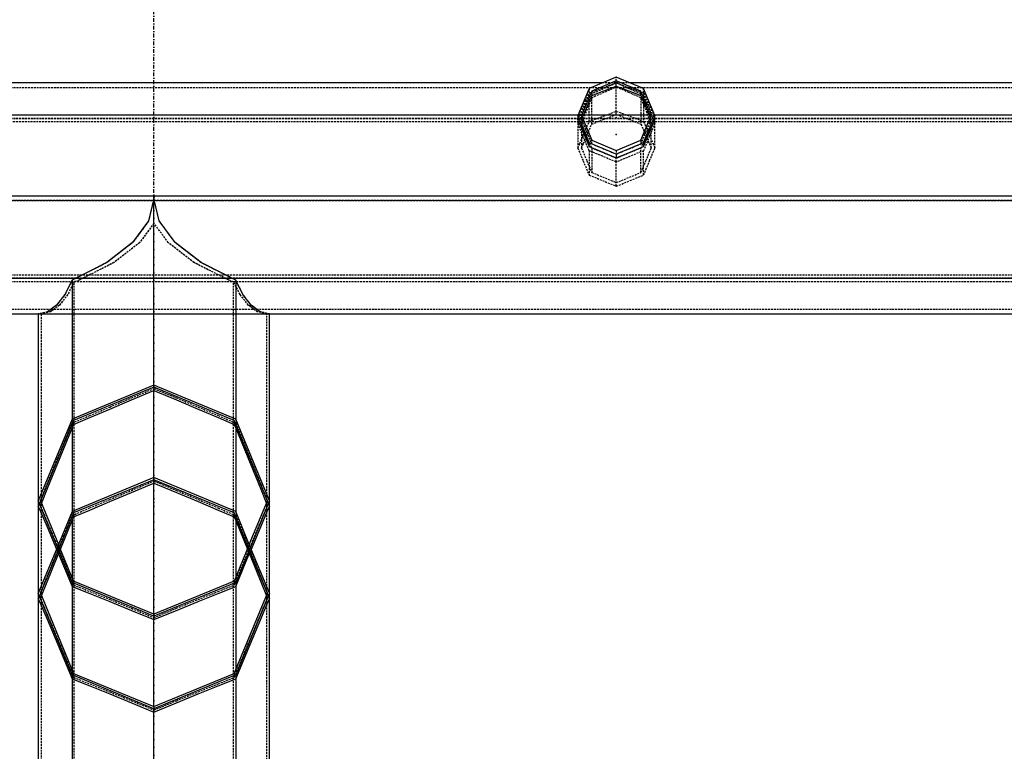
# Model space of a CAD drawing. Extents: x 551880 to 585869, y 94458 to 133000.
# Tile 33 of 42: x 568505 to 569783, y 128383 to 129333. Entities that reach past the tile are written whole.
import ezdxf

# ---------------------------------------------------------------- set-up
doc = ezdxf.new("R2010")
doc.units = 0
doc.header["$LTSCALE"] = 10
doc.header["$MEASUREMENT"] = 0
doc.linetypes.add('DASHDOT', pattern=[1, 0.5, -0.25, 0, -0.25])
doc.linetypes.add('HIDDEN', pattern=[0.375, 0.25, -0.125])
doc.layers.get('0').update_dxf_attribs({"linetype": 'CONTINUOUS'})
doc.layers.get('Defpoints').update_dxf_attribs({"linetype": 'CONTINUOUS'})
for name, color, linetype in [('A', 2, 'DASHDOT'), ('COTAS', 7, 'CONTINUOUS'), ('FORIR', 4, 'CONTINUOUS'), ('G', 3, 'CONTINUOUS'), ('S', 7, 'CONTINUOUS'), ('TR', 6, 'HIDDEN')]:
    doc.layers.add(name, color=color, linetype=linetype)
doc.styles.add('PADRAO MTL', font='txt.shx', dxfattribs={"width": 0.8, "oblique": 5})
doc.styles.get("Standard").update_dxf_attribs({"font": 'txt.shx', "width": 0.7, "oblique": 5})
doc.dimstyles.new('1-75', dxfattribs={"dimscale": 75, "dimtxt": 2.5, "dimasz": 2, "dimexe": 2, "dimexo": 2, "dimgap": 2, "dimtad": 1, "dimdec": 0, "dimdsep": 46, "dimtxsty": 'PADRAO MTL', "dimcen": 3, "dimclrd": 1, "dimclre": 1, "dimclrt": 7, "dimadec": 0, "dimazin": 0, "dimtfac": 1, "dimtdec": 0, "dimtmove": 0, "dimatfit": 3, "dimfxl": 1, "dimtfill": 1, "dimtolj": 1, "dimarcsym": 0})

# ---------------------------------------------------------------- blocks, each defined once
blk = doc.blocks.new('3D_INFOM')
blk.add_point((0, 0))
at = {"layer": 'FORIR', "flags": 1}
blk.add_attdef('MARK', (7.6, -4.3), '', height=5.26, dxfattribs=at)
blk = doc.blocks.new('3D_INFOTEXT')
blk.add_point((0, 0))
at = {"flags": 1}
for tag, p in [('MAR_PEZ', (7.2, 4.1)), ('POS_PEZ', (7.6, -4.3)), ('NOM_PRO', (7.6, -13.2)), ('LUN_PRO', (7.2, -21.9)), ('MAT_PRO', (7.6, -30.1)), ('HANDLE', (7, -38.5))]:
    blk.add_attdef(tag, p, '', height=5.26, dxfattribs=at)
blk = doc.blocks.new('*D71')
at = {"layer": 'COTAS', "color": 1, "lineweight": -2, "transparency": 16777216}
for p, q in [((571859.1, 128951), (571859.1, 128951)), ((571709.1, 128801), (571709.1, 126681.4)), ((568979.6, 126531.4), (571859.1, 126531.4))]:
    blk.add_line(p, q, dxfattribs=at)
at = {"layer": 'COTAS', "color": 1, "transparency": 16777216}
for points in [[(571684.1, 128801), (571734.1, 128801), (571709.1, 128951)], [(571684.1, 126681.4), (571734.1, 126681.4), (571709.1, 126531.4)]]:
    blk.add_solid(points, dxfattribs=at)
at = {"layer": 'Defpoints', "color": 0, "transparency": 16777216}
for p in [(571709.1, 128951), (568829.6, 126531.4), (571709.1, 126531.4)]:
    blk.add_point(p, dxfattribs=at)
at = {"layer": 'COTAS', "color": 7, "transparency": 16777216, "insert": (571465.3, 127741.2), "char_height": 187.5, "attachment_point": 5, "rotation": 90, "style": 'PADRAO MTL', "bg_fill": 3, "box_fill_scale": 1.25, "bg_fill_color": 256, "bg_fill_true_color": 13158600, "bg_fill_transparency": 0}
blk.add_mtext('\\A1;2420', dxfattribs=at)
blk = doc.blocks.new('*D73')
at = {"layer": 'COTAS', "color": 1, "lineweight": -2, "transparency": 16777216}
for p, q in [((571129.3, 128801.1), (571129.3, 125583.9)), ((568979.6, 125733.9), (570979.3, 125733.9))]:
    blk.add_line(p, q, dxfattribs=at)
at = {"layer": 'COTAS', "color": 1, "transparency": 16777216}
for points in [[(568979.6, 125758.9), (568979.6, 125708.9), (568829.6, 125733.9)], [(570979.3, 125758.9), (570979.3, 125708.9), (571129.3, 125733.9)]]:
    blk.add_solid(points, dxfattribs=at)
at = {"layer": 'Defpoints', "color": 0, "transparency": 16777216}
for p in [(571129.3, 128951.1), (568829.6, 125733.9), (571129.3, 125733.9)]:
    blk.add_point(p, dxfattribs=at)
at = {"layer": 'COTAS', "color": 7, "transparency": 16777216, "insert": (569979.4, 125977.7), "char_height": 187.5, "attachment_point": 5, "style": 'PADRAO MTL', "bg_fill": 3, "box_fill_scale": 1.25, "bg_fill_color": 256, "bg_fill_true_color": 13158600, "bg_fill_transparency": 0}
blk.add_mtext('\\A1;2300', dxfattribs=at)

msp = doc.modelspace()

# ---------------------------------------------------------------- linework, layer by layer
at = {"layer": 'A'}
msp.add_line((568679.6, 120957.3), (568679.6, 132395.4), dxfattribs=at)
at = {"layer": 'G'}
for p, q in [((569279.6, 129246.9), (569279.6, 129253.6)), ((569261.6, 129250.9), (568247.6, 129250.9)), ((569247.6, 129234.4), (569263.4, 129240.7)), ((569247.6, 129240.4), (569247.6, 129234.4)), ((569263.4, 129240.7), (569279.6, 129246.9)), ((569279.6, 129246.9), (569295.8, 129240.7)), ((569295.8, 129240.7), (569311.6, 129234.4)), ((570311.6, 129250.9), (569297.6, 129250.9)), ((569311.6, 129234.4), (569311.6, 129240.4)), ((569236.9, 129209.1), (569244.6, 129227.3)), ((569244.6, 129227.3), (569247.6, 129234.4)), ((569311.6, 129234.4), (569314.7, 129227.3)), ((569314.7, 129227.3), (569322.4, 129209.1)), ((569229.9, 129209.1), (568279.3, 129209.1)), ((569229.6, 129208.4), (569229.6, 129203.2)), ((569229.6, 129203.2), (569236.5, 129186.8)), ((569235.4, 129205.8), (569236.9, 129209.1)), ((569322.4, 129209.1), (569236.9, 129209.1)), ((569322.4, 129209.1), (569323.8, 129205.8)), ((569322.7, 129186.8), (569329.6, 129203.2)), ((570279.9, 129209.1), (569329.3, 129209.1)), ((569329.6, 129203.2), (569329.6, 129208.4)), ((569236.5, 129186.8), (569244.3, 129168.3)), ((569315, 129168.3), (569322.7, 129186.8)), ((569244.3, 129168.3), (569244.3, 129173)), ((569244.3, 129168.3), (569261.9, 129161.1)), ((569297.4, 129161.1), (569315, 129168.3)), ((569315, 129173), (569315, 129168.3)), ((569261.9, 129161.1), (569279.6, 129153.8)), ((569279.6, 129153.8), (569297.4, 129161.1)), ((569279.6, 129158.4), (569279.6, 129153.8)), ((568679.5, 129104), (567479.6, 129104)), ((568679.6, 129101), (568672.6, 129071.7)), ((568678.9, 129104), (568679.6, 129101)), ((568679.6, 128858.4), (568679.6, 129104)), ((568679.7, 129101), (568680.4, 129104)), ((585379.6, 129104), (568679.7, 129104)), ((568686.6, 129071.7), (568679.7, 129101)), ((568672.6, 129071.7), (568652, 129043.6)), ((568707.2, 129043.6), (568686.6, 129071.7)), ((568652, 129043.6), (568618.5, 129017.6)), ((568740.7, 129017.6), (568707.2, 129043.6)), ((568618.5, 129017.6), (568573.6, 128994.9)), ((568785.7, 128994.9), (568740.7, 129017.6)), ((585423.6, 128997), (567435.6, 128997)), ((568573.5, 128994.9), (568564.1, 128976.2)), ((568573.6, 128994.9), (568573.5, 128994.9)), ((568573.6, 128994.9), (568573.6, 128814.4)), ((568795.1, 128976.2), (568785.7, 128994.9)), ((568785.7, 128994.9), (568785.7, 128994.9)), ((568785.7, 128994.9), (568785.7, 128814.4)), ((568564.1, 128976.2), (568553.4, 128962.4)), ((568805.9, 128962.4), (568795.1, 128976.2)), ((568553.4, 128962.4), (568541.7, 128953.8)), ((568817.5, 128953.8), (568805.9, 128962.4)), ((567329.6, 128951), (585529.6, 128951)), ((568529.7, 128951), (568529.6, 128951)), ((568529.6, 128951), (568529.6, 128708.3)), ((568829.6, 128951), (568829.5, 128951)), ((568829.6, 128708.3), (568829.6, 128951)), ((568650.4, 128839.2), (568679.6, 128851.4)), ((568679.6, 128855.7), (568679.6, 128851.4)), ((568679.6, 128851.4), (568708.9, 128839.2)), ((568679.6, 128738.4), (568679.6, 128851.4)), ((568622.2, 128827.4), (568650.4, 128839.2)), ((568708.9, 128839.2), (568737, 128827.4)), ((568596.3, 128816.4), (568622.2, 128827.4)), ((568737, 128827.4), (568763, 128816.4)), ((568573.6, 128802.8), (568575.4, 128807.4)), ((568575.4, 128807.4), (568596.3, 128816.4)), ((568575.4, 128812.6), (568575.4, 128807.4)), ((568763, 128816.4), (568783.8, 128807.4)), ((568783.8, 128812.6), (568783.8, 128807.4)), ((568783.8, 128807.4), (568785.7, 128802.8)), ((568554.9, 128757.3), (568573.6, 128802.8)), ((568573.6, 128802.8), (568573.6, 128694.4)), ((568785.7, 128802.8), (568804.3, 128757.3)), ((568785.7, 128802.8), (568785.7, 128694.4)), ((568541, 128723.3), (568554.9, 128757.3)), ((568804.3, 128757.3), (568818.2, 128723.3)), ((568650.4, 128719.2), (568679.6, 128731.4)), ((568679.6, 128735.7), (568679.6, 128731.4)), ((568679.6, 128731.4), (568708.9, 128719.2)), ((568679.6, 128561), (568679.6, 128731.4)), ((568533.7, 128705), (568541, 128723.3)), ((568622.2, 128707.4), (568650.4, 128719.2)), ((568708.9, 128719.2), (568737, 128707.4)), ((568818.2, 128723.3), (568825.6, 128705)), ((568529.6, 128708.3), (568529.6, 128701)), ((568596.3, 128696.3), (568622.2, 128707.4)), ((568737, 128707.4), (568763, 128696.3)), ((568829.6, 128701), (568829.6, 128708.3)), ((568529.6, 128701), (568532.5, 128694.6)), ((568529.6, 128701), (568529.6, 128588.3)), ((568532.5, 128694.6), (568541, 128674.6)), ((568575.4, 128687.4), (568596.3, 128696.3)), ((568575.4, 128692.5), (568575.4, 128687.4)), ((568763, 128696.3), (568783.8, 128687.4)), ((568783.8, 128692.5), (568783.8, 128687.4)), ((568818.2, 128674.6), (568826.7, 128694.6)), ((568826.7, 128694.6), (568829.6, 128701)), ((568829.6, 128588.3), (568829.6, 128701)), ((568558.3, 128645.5), (568573.6, 128682.8)), ((568573.6, 128682.8), (568575.4, 128687.4)), ((568573.6, 128682.8), (568573.6, 128608.7)), ((568783.8, 128687.4), (568785.7, 128682.8)), ((568785.7, 128682.8), (568801, 128645.5)), ((568785.7, 128682.8), (568785.7, 128608.7)), ((568541, 128674.6), (568553.3, 128645.5)), ((568806, 128645.5), (568818.2, 128674.6)), ((568554.9, 128637.3), (568555.8, 128639.5)), ((568555.8, 128639.5), (568573.6, 128597)), ((568785.7, 128597), (568803.4, 128639.5)), ((568803.4, 128639.5), (568804.3, 128637.3)), ((568541, 128603.3), (568554.9, 128637.3)), ((568804.3, 128637.3), (568818.2, 128603.3)), ((568533.7, 128585), (568541, 128603.3)), ((568573.6, 128602.3), (568573.6, 128597)), ((568785.7, 128602.3), (568785.7, 128597)), ((568818.2, 128603.3), (568825.6, 128585)), ((568529.6, 128588.3), (568529.6, 128581)), ((568573.6, 128597), (568596.3, 128588)), ((568573.6, 128597), (568573.6, 128488.6)), ((568763, 128588), (568785.7, 128597)), ((568785.7, 128597), (568785.7, 128488.6)), ((568829.6, 128581), (568829.6, 128588.3)), ((568529.6, 128581), (568532.5, 128574.6)), ((568529.6, 128581), (568529.6, 128129.8)), ((568596.3, 128588), (568622.2, 128577.5)), ((568622.2, 128577.5), (568650.4, 128566)), ((568708.9, 128566), (568737, 128577.5)), ((568737, 128577.5), (568763, 128588)), ((568826.7, 128574.6), (568829.6, 128581)), ((568829.6, 128129.7), (568829.6, 128581)), ((568532.5, 128574.6), (568541, 128554.6)), ((568650.4, 128566), (568679.6, 128554)), ((568679.6, 128554), (568708.9, 128566)), ((568818.2, 128554.6), (568826.7, 128574.6)), ((568541, 128554.6), (568554.9, 128521.6)), ((568679.6, 128558.3), (568679.6, 128554)), ((568679.6, 128441), (568679.6, 128554)), ((568804.3, 128521.6), (568818.2, 128554.6)), ((568554.9, 128521.6), (568573.6, 128477)), ((568785.7, 128477), (568804.3, 128521.6)), ((568573.6, 128482.2), (568573.6, 128477)), ((568573.6, 128477), (568596.3, 128468)), ((568573.6, 128477), (568573.6, 128084.2)), ((568763, 128468), (568785.7, 128477)), ((568785.7, 128482.2), (568785.7, 128477)), ((568785.7, 128477), (568785.7, 128084.2)), ((568596.3, 128468), (568622.2, 128457.5)), ((568737, 128457.5), (568763, 128468)), ((568622.2, 128457.5), (568650.4, 128446)), ((568708.9, 128446), (568737, 128457.5)), ((568650.4, 128446), (568679.6, 128434)), ((568679.6, 128434), (568708.9, 128446)), ((568679.6, 128438.3), (568679.6, 128434)), ((568679.6, 128138.4), (568679.6, 128434))]:
    msp.add_line(p, q, dxfattribs=at)
at = {"layer": 'S'}
for p, q in [((569279.6, 129258.4), (569244.3, 129243.7)), ((569279.6, 129253.6), (569247.6, 129240.4)), ((569315, 129243.7), (569279.6, 129258.4)), ((569311.6, 129240.4), (569279.6, 129253.6)), ((569244.3, 129243.7), (569229.6, 129208.4)), ((569247.6, 129240.4), (569234.4, 129208.4)), ((569324.9, 129208.4), (569311.6, 129240.4)), ((569329.6, 129208.4), (569315, 129243.7)), ((569244.3, 129173), (569229.6, 129208.4)), ((569234.4, 129208.4), (569247.6, 129176.4)), ((569311.6, 129176.4), (569324.9, 129208.4)), ((569329.6, 129208.4), (569315, 129173)), ((569247.6, 129176.4), (569279.6, 129163.1)), ((569279.6, 129163.1), (569311.6, 129176.4)), ((569279.6, 129158.4), (569244.3, 129173)), ((569315, 129173), (569279.6, 129158.4)), ((568679.6, 128858.4), (568573.6, 128814.4)), ((568785.7, 128814.4), (568679.6, 128858.4)), ((568679.6, 128855.7), (568575.4, 128812.6)), ((568783.8, 128812.6), (568679.6, 128855.7)), ((568573.6, 128814.4), (568529.6, 128708.3)), ((568575.4, 128812.6), (568532.3, 128708.3)), ((568827, 128708.3), (568783.8, 128812.6)), ((568829.6, 128708.3), (568785.7, 128814.4)), ((568679.6, 128738.4), (568573.6, 128694.4)), ((568679.6, 128735.7), (568575.4, 128692.5)), ((568785.7, 128694.4), (568679.6, 128738.4)), ((568783.8, 128692.5), (568679.6, 128735.7)), ((568554.5, 128648.3), (568529.6, 128708.3)), ((568532.3, 128708.3), (568555.8, 128651.5)), ((568803.4, 128651.5), (568827, 128708.3)), ((568829.6, 128708.3), (568804.8, 128648.3)), ((568573.6, 128694.4), (568555.8, 128651.5)), ((568575.4, 128692.5), (568557.1, 128648.3)), ((568802.1, 128648.3), (568783.8, 128692.5)), ((568803.4, 128651.5), (568785.7, 128694.4)), ((568555.8, 128651.5), (568529.6, 128588.3)), ((568557.1, 128648.3), (568532.3, 128588.3)), ((568573.6, 128602.3), (568554.5, 128648.3)), ((568575.4, 128604.1), (568555.8, 128651.5)), ((568803.4, 128651.5), (568783.8, 128604.1)), ((568804.8, 128648.3), (568785.7, 128602.3)), ((568827, 128588.3), (568802.1, 128648.3)), ((568829.6, 128588.3), (568803.4, 128651.5)), ((568679.6, 128558.3), (568573.6, 128602.3)), ((568679.6, 128561), (568575.4, 128604.1)), ((568783.8, 128604.1), (568679.6, 128561)), ((568785.7, 128602.3), (568679.6, 128558.3)), ((568573.6, 128482.2), (568529.6, 128588.3)), ((568532.3, 128588.3), (568575.4, 128484.1)), ((568783.8, 128484.1), (568827, 128588.3)), ((568829.6, 128588.3), (568785.7, 128482.2)), ((568679.6, 128438.3), (568573.6, 128482.2)), ((568575.4, 128484.1), (568679.6, 128441)), ((568679.6, 128441), (568783.8, 128484.1)), ((568785.7, 128482.2), (568679.6, 128438.3))]:
    msp.add_line(p, q, dxfattribs=at)
at = {"layer": 'TR'}
for p, q in [((569279.6, 129253.6), (569279.6, 129258.4)), ((569246.3, 129244.6), (568262.9, 129244.6)), ((569244.3, 129243.7), (569244.3, 129237.6)), ((569244.3, 129237.6), (569251.9, 129240.7)), ((569273.5, 129244.6), (569246.3, 129244.6)), ((569251.9, 129240.7), (569272.6, 129248.6)), ((569266, 129244.6), (569251.9, 129238.4)), ((569297.6, 129250.9), (569261.6, 129250.9)), ((569277.5, 129244.6), (569263.4, 129238.4)), ((569272.6, 129247.5), (569266, 129244.6)), ((569272.6, 129248.6), (569279.5, 129250.9)), ((569279.5, 129250.9), (569272.6, 129247.5)), ((569285.7, 129244.6), (569273.5, 129244.6)), ((569279.6, 129245.5), (569277.5, 129244.6)), ((569279.6, 129251), (569279.5, 129250.9)), ((569279.5, 129250.9), (569279.7, 129250.9)), ((569279.7, 129250.9), (569279.6, 129251)), ((569279.6, 129245.5), (569279.6, 129246.9)), ((569281.8, 129244.6), (569279.6, 129245.5)), ((569279.6, 129244.6), (569279.6, 129245.5)), ((569279.6, 129209.9), (569279.6, 129244.6)), ((569279.7, 129250.9), (569286.7, 129248.6)), ((569286.7, 129247.5), (569279.7, 129250.9)), ((569295.8, 129238.4), (569281.8, 129244.6)), ((569312.9, 129244.6), (569285.7, 129244.6)), ((569286.7, 129248.6), (569307.3, 129240.7)), ((569293.2, 129244.6), (569286.7, 129247.5)), ((569307.3, 129238.4), (569293.2, 129244.6)), ((569307.3, 129240.7), (569315, 129237.6)), ((570296.3, 129244.6), (569312.9, 129244.6)), ((569315, 129237.6), (569315, 129243.7)), ((569232.1, 129209.1), (569239.8, 129227.3)), ((569239.8, 129227.3), (569244.3, 129237.6)), ((569244.3, 129235.1), (569239.8, 129224)), ((569251.9, 129238.4), (569244.3, 129235.1)), ((569244.3, 129200.6), (569244.3, 129235.1)), ((569247.6, 129231.6), (569244.6, 129224)), ((569263.4, 129238.4), (569247.6, 129231.6)), ((569247.6, 129197.4), (569247.6, 129231.6)), ((569311.6, 129231.6), (569295.8, 129238.4)), ((569315, 129235.1), (569307.3, 129238.4)), ((569314.7, 129224), (569311.6, 129231.6)), ((569311.6, 129231.6), (569311.6, 129197.4)), ((569315, 129237.6), (569319.4, 129227.3)), ((569315, 129235.1), (569315, 129200.6)), ((569319.4, 129224), (569315, 129235.1)), ((569319.4, 129227.3), (569327.1, 129209.1)), ((569239.8, 129224), (569232.1, 129204.9)), ((569244.6, 129224), (569236.9, 129204.9)), ((569322.4, 129204.9), (569314.7, 129224)), ((569327.1, 129204.9), (569319.4, 129224)), ((585423.5, 129204.9), (567435.7, 129204.9)), ((585419.8, 129204.5), (567439.4, 129204.5)), ((569229.6, 129203.2), (569232.1, 129209.1)), ((569236.9, 129209.1), (569229.9, 129209.1)), ((569232.1, 129204.9), (569230.5, 129201)), ((569234.4, 129208.4), (569234.4, 129203.2)), ((569234.4, 129203.2), (569235.4, 129205.8)), ((569236.3, 129203.6), (569234.4, 129198.8)), ((569234.4, 129203.2), (569241.3, 129186.8)), ((569236.9, 129204.9), (569236.3, 129203.6)), ((569244.3, 129200.6), (569252.2, 129203.8)), ((569247.6, 129197.4), (569263.6, 129203.8)), ((569252.2, 129203.8), (569272.8, 129211.7)), ((569263.6, 129203.8), (569279.6, 129209.9)), ((569272.8, 129211.7), (569279.6, 129214)), ((569279.6, 129214), (569286.5, 129211.7)), ((569279.6, 129209.9), (569295.6, 129203.8)), ((569286.5, 129211.7), (569307.1, 129203.8)), ((569295.6, 129203.8), (569311.6, 129197.4)), ((569307.1, 129203.8), (569315, 129200.6)), ((569317.9, 129186.8), (569324.9, 129203.2)), ((569329.3, 129209.1), (569322.4, 129209.1)), ((569322.9, 129203.6), (569322.4, 129204.9)), ((569324.9, 129198.8), (569322.9, 129203.6)), ((569323.8, 129205.8), (569324.9, 129203.2)), ((569324.9, 129203.2), (569324.9, 129208.4)), ((569327.1, 129209.1), (569329.6, 129203.2)), ((569328.7, 129201), (569327.1, 129204.9)), ((569230.8, 129200.5), (568278.5, 129200.5)), ((569230.5, 129201), (569229.6, 129198.8)), ((569236.5, 129181.8), (569229.6, 129198.8)), ((569229.6, 129198.8), (569229.6, 129166.2)), ((569237.6, 129200.5), (569230.8, 129200.5)), ((569232.2, 129172.2), (569239.9, 129190.4)), ((569241.3, 129181.8), (569234.4, 129198.8)), ((569234.4, 129198.8), (569234.4, 129191.9)), ((569234.4, 129191.9), (569234.4, 129166.2)), ((569321.6, 129200.5), (569237.6, 129200.5)), ((569239.9, 129190.4), (569244.3, 129200.6)), ((569243.2, 129187), (569244.6, 129190.4)), ((569244.6, 129190.4), (569247.6, 129197.4)), ((569311.6, 129197.4), (569314.6, 129190.4)), ((569314.6, 129190.4), (569316, 129187)), ((569315, 129200.6), (569319.4, 129190.4)), ((569324.9, 129198.8), (569317.9, 129181.8)), ((569319.4, 129190.4), (569327.1, 129172.2)), ((569328.5, 129200.5), (569321.6, 129200.5)), ((569329.6, 129198.8), (569322.7, 129181.8)), ((569324.9, 129191.9), (569324.9, 129198.8)), ((569324.9, 129166.2), (569324.9, 129191.9)), ((570280.8, 129200.5), (569328.5, 129200.5)), ((569329.6, 129198.8), (569328.7, 129201)), ((569329.6, 129166.2), (569329.6, 129198.8)), ((569244.3, 129162.9), (569236.5, 129181.8)), ((569236.9, 129172.2), (569239.8, 129179)), ((569239.8, 129179), (569241.1, 129182.2)), ((569241.1, 129182.2), (569243.2, 129187)), ((569241.3, 129186.8), (569247.6, 129171.7)), ((569247.3, 129167.1), (569241.3, 129181.8)), ((569247.6, 129171.7), (569247.6, 129176.4)), ((569311.6, 129171.7), (569317.9, 129186.8)), ((569311.6, 129176.4), (569311.6, 129171.7)), ((569317.9, 129181.8), (569311.9, 129167.1)), ((569322.7, 129181.8), (569315, 129162.9)), ((569316, 129187), (569318.1, 129182.2)), ((569318.1, 129182.2), (569319.5, 129179)), ((569319.5, 129179), (569322.3, 129172.2)), ((569229.6, 129166.2), (569232.2, 129172.2)), ((569229.6, 129166.2), (569236.5, 129149.9)), ((569234.4, 129166.2), (569236.9, 129172.2)), ((569234.4, 129166.2), (569241.3, 129149.9)), ((569247.6, 129166.3), (569247.3, 129167.1)), ((569247.6, 129171.7), (569273.3, 129161.1)), ((569247.6, 129166.3), (569247.6, 129134.7)), ((569273.3, 129155.6), (569247.6, 129166.3)), ((569285.9, 129161.1), (569311.6, 129171.7)), ((569311.6, 129166.3), (569285.9, 129155.6)), ((569311.9, 129167.1), (569311.6, 129166.3)), ((569311.6, 129134.7), (569311.6, 129166.3)), ((569318, 129149.9), (569324.9, 129166.2)), ((569322.3, 129172.2), (569324.9, 129166.2)), ((569322.7, 129149.9), (569329.6, 129166.2)), ((569327.1, 129172.2), (569329.6, 129166.2)), ((569261.9, 129155.6), (569244.3, 129162.9)), ((569244.3, 129162.9), (569244.3, 129131.3)), ((569279.6, 129148.2), (569261.9, 129155.6)), ((569273.3, 129161.1), (569279.6, 129158.5)), ((569279.6, 129153), (569273.3, 129155.6)), ((569279.6, 129163.1), (569279.6, 129158.5)), ((569279.6, 129158.5), (569285.9, 129161.1)), ((569297.4, 129155.6), (569279.6, 129148.2)), ((569285.9, 129155.6), (569279.6, 129153)), ((569279.6, 129148.2), (569279.6, 129153)), ((569315, 129162.9), (569297.4, 129155.6)), ((569315, 129131.3), (569315, 129162.9)), ((569236.5, 129149.9), (569244.3, 129131.3)), ((569241.3, 129149.9), (569247.6, 129134.7)), ((569279.6, 129116.8), (569279.6, 129148.2)), ((569311.6, 129134.7), (569318, 129149.9)), ((569315, 129131.3), (569322.7, 129149.9)), ((569244.3, 129131.3), (569261.6, 129124.2)), ((569247.6, 129134.7), (569273.1, 129124.2)), ((569286.1, 129124.2), (569311.6, 129134.7)), ((569297.6, 129124.2), (569315, 129131.3)), ((569261.6, 129124.2), (569279.6, 129116.8)), ((569273.1, 129124.2), (569279.6, 129121.5)), ((569279.6, 129121.5), (569286.1, 129124.2)), ((569279.6, 129116.8), (569297.6, 129124.2)), ((585379.6, 129103.8), (567479.6, 129103.8)), ((568679.6, 129100.7), (568672.7, 129071.7)), ((568679, 129104), (568679.6, 129101.2)), ((568679.6, 129104), (568679.5, 129104)), ((568679.7, 129104), (568679.6, 129104)), ((568679.6, 129101.2), (568680.3, 129104)), ((568686.5, 129071.7), (568679.6, 129100.7)), ((568678.9, 129098.1), (567479.6, 129098.1)), ((585379.6, 129098), (567479.6, 129098)), ((568680.4, 129098.1), (568678.9, 129098.1)), ((583678.9, 129098.1), (568680.4, 129098.1)), ((568672.7, 129071.7), (568652.1, 129043.6)), ((568679.6, 129068.9), (568661.1, 129043.6)), ((568679.6, 129068.8), (568661.2, 129043.6)), ((568698.2, 129043.6), (568679.6, 129068.9)), ((568698.1, 129043.6), (568679.6, 129068.8)), ((568707.1, 129043.6), (568686.5, 129071.7)), ((568652.1, 129043.6), (568618.6, 129017.6)), ((568661.1, 129043.6), (568627.6, 129017.6)), ((568661.2, 129043.6), (568627.7, 129017.6)), ((568731.5, 129017.6), (568698.1, 129043.6)), ((568731.7, 129017.6), (568698.2, 129043.6)), ((568740.6, 129017.6), (568707.1, 129043.6)), ((568618.6, 129017.6), (568573.6, 128994.9)), ((568627.6, 129017.6), (568582.6, 128994.9)), ((568627.7, 129017.6), (568582.7, 128994.9)), ((568776.6, 128994.9), (568731.5, 129017.6)), ((568776.7, 128994.9), (568731.7, 129017.6)), ((568785.6, 128994.9), (568740.6, 129017.6)), ((585419.9, 129001.4), (567439.3, 129001.4)), ((568578.4, 128997.4), (567439.3, 128997.4)), ((568780.8, 128997.4), (568578.4, 128997.4)), ((583578.4, 128997.4), (568780.8, 128997.4)), ((585423.6, 128992.8), (567435.6, 128992.8)), ((568573.6, 128994.9), (568564.1, 128976.2)), ((568576.2, 128992.7), (568567.9, 128976.2)), ((568576.2, 128992.7), (568567.9, 128976.2)), ((568573.6, 128994.9), (568573.6, 128994.9)), ((568582.6, 128994.9), (568576.2, 128992.7)), ((568582.7, 128994.9), (568576.2, 128992.7)), ((568576.2, 123228.9), (568576.2, 128992.7)), ((568783, 128992.7), (568776.6, 128994.9)), ((568783, 128992.7), (568776.7, 128994.9)), ((568783, 123228.9), (568783, 128992.7)), ((568791.4, 128976.2), (568783, 128992.7)), ((568791.3, 128976.2), (568783, 128992.7)), ((568785.7, 128994.9), (568785.6, 128994.9)), ((568795.1, 128976.2), (568785.7, 128994.9)), ((568564.1, 128976.2), (568553.4, 128962.4)), ((568567.9, 128976.2), (568557.1, 128962.4)), ((568567.9, 128976.2), (568557.2, 128962.4)), ((568802.1, 128962.4), (568791.3, 128976.2)), ((568802.1, 128962.4), (568791.4, 128976.2)), ((568805.8, 128962.4), (568795.1, 128976.2)), ((568557.1, 128962.4), (568545.5, 128953.8)), ((568553.4, 128962.4), (568546.5, 128957.3)), ((568557.2, 128962.4), (568550.3, 128957.3)), ((568813.8, 128953.8), (568802.1, 128962.4)), ((568809, 128957.3), (568802.1, 128962.4)), ((568812.7, 128957.3), (568805.8, 128962.4)), ((567370.2, 128957.3), (568546.5, 128957.3)), ((568529.6, 128951), (568529.6, 128951)), ((568529.8, 128951), (568529.6, 128951)), ((568529.6, 128951), (568533.4, 128951)), ((568541.7, 128953.8), (568529.7, 128951)), ((568541.8, 128953.8), (568529.8, 128951)), ((568545.5, 128953.8), (568533.4, 128951)), ((568533.5, 128951), (568533.4, 128951)), ((568533.4, 128951), (568533.4, 128951)), ((568533.4, 128951), (568533.4, 128717.4)), ((568545.5, 128953.8), (568533.5, 128951)), ((568546.5, 128957.3), (568541.8, 128953.8)), ((568550.3, 128957.3), (568545.5, 128953.8)), ((568546.5, 128957.3), (568812.7, 128957.3)), ((568813.7, 128953.8), (568809, 128957.3)), ((568817.5, 128953.8), (568812.7, 128957.3)), ((568812.7, 128957.3), (570874.2, 128957.3)), ((568825.7, 128951), (568813.7, 128953.8)), ((568825.9, 128951), (568813.8, 128953.8)), ((568829.5, 128951), (568817.5, 128953.8)), ((568829.5, 128951), (568817.5, 128953.8)), ((568825.9, 128951), (568825.7, 128951)), ((568825.9, 128717.4), (568825.9, 128951)), ((568825.9, 128951), (568825.9, 128951)), ((568825.9, 128951), (568829.6, 128951)), ((568829.6, 128951), (568829.5, 128951)), ((568829.6, 128951), (568829.6, 128951)), ((568679.6, 128858.4), (568679.6, 128855.7)), ((568650.4, 128841.9), (568679.6, 128854)), ((568679.6, 128854), (568708.9, 128841.9)), ((568622.2, 128830), (568650.4, 128841.9)), ((568708.9, 128841.9), (568737, 128830)), ((568573.6, 128809.2), (568596.3, 128819)), ((568596.3, 128819), (568622.2, 128830)), ((568737, 128830), (568763, 128819)), ((568763, 128819), (568785.7, 128809.2)), ((568554.9, 128763.7), (568573.6, 128809.2)), ((568573.6, 128814.4), (568573.6, 128809.2)), ((568573.6, 128809.2), (568573.6, 128802.8)), ((568785.7, 128814.4), (568785.7, 128809.2)), ((568785.7, 128809.2), (568804.3, 128763.7)), ((568785.7, 128809.2), (568785.7, 128802.8)), ((568541, 128729.7), (568554.9, 128763.7)), ((568804.3, 128763.7), (568818.2, 128729.7)), ((568532.5, 128708.5), (568541, 128729.7)), ((568650.4, 128721.8), (568679.6, 128734)), ((568679.6, 128738.4), (568679.6, 128735.7)), ((568679.6, 128734), (568708.9, 128721.8)), ((568818.2, 128729.7), (568826.7, 128708.5)), ((568533.4, 128717.4), (568533.4, 128705.7)), ((568622.2, 128710), (568650.4, 128721.8)), ((568708.9, 128721.8), (568737, 128710)), ((568825.9, 128705.7), (568825.9, 128717.4)), ((568529.6, 128701), (568532.5, 128708.5)), ((568532.3, 128708.3), (568532.3, 128701.5)), ((568532.5, 128702.1), (568533.7, 128705)), ((568533.4, 128705.7), (568533.4, 128704.3)), ((568533.4, 128704.3), (568533.4, 128692.6)), ((568596.3, 128699), (568622.2, 128710)), ((568737, 128710), (568763, 128699)), ((568825.6, 128705), (568826.7, 128702.1)), ((568825.9, 128704.3), (568825.9, 128705.7)), ((568825.9, 128692.6), (568825.9, 128704.3)), ((568826.7, 128708.5), (568829.6, 128701)), ((568827, 128701.5), (568827, 128708.3)), ((568529.6, 128701), (568529.6, 128701)), ((568529.6, 128701), (568529.6, 128701)), ((568532.3, 128701.5), (568532.5, 128702.1)), ((568532.3, 128701.5), (568532.5, 128701)), ((568532.5, 128701), (568541, 128681)), ((568533.4, 128692.6), (568533.4, 128597.4)), ((568573.6, 128689.2), (568596.3, 128699)), ((568573.6, 128694.4), (568573.6, 128689.2)), ((568763, 128699), (568785.7, 128689.2)), ((568785.7, 128694.4), (568785.7, 128689.2)), ((568818.2, 128681), (568826.7, 128701)), ((568825.9, 128597.4), (568825.9, 128692.6)), ((568826.7, 128702.1), (568827, 128701.5)), ((568826.7, 128701), (568827, 128701.5)), ((568829.6, 128701), (568829.6, 128701)), ((568829.6, 128701), (568829.6, 128701)), ((568541, 128681), (568554.9, 128648)), ((568554.9, 128643.7), (568573.6, 128689.2)), ((568573.6, 128689.2), (568573.6, 128682.8)), ((568785.7, 128689.2), (568804.3, 128643.7)), ((568785.7, 128689.2), (568785.7, 128682.8)), ((568804.3, 128648), (568818.2, 128681)), ((568541, 128609.7), (568554.9, 128643.7)), ((568553.3, 128645.5), (568554.9, 128641.6)), ((568554.9, 128648), (568573.6, 128603.4)), ((568554.9, 128641.6), (568555.8, 128639.5)), ((568555.8, 128639.5), (568558.3, 128645.5)), ((568785.7, 128603.4), (568804.3, 128648)), ((568801, 128645.5), (568803.4, 128639.5)), ((568803.4, 128639.5), (568804.3, 128641.6)), ((568804.3, 128641.6), (568806, 128645.5)), ((568804.3, 128643.7), (568818.2, 128609.7)), ((568532.5, 128588.5), (568541, 128609.7)), ((568573.6, 128608.7), (568573.6, 128602.3)), ((568573.6, 128603.4), (568575.4, 128598.9)), ((568575.4, 128604.1), (568575.4, 128598.9)), ((568783.8, 128604.1), (568783.8, 128598.9)), ((568783.8, 128598.9), (568785.7, 128603.4)), ((568785.7, 128608.7), (568785.7, 128602.3)), ((568818.2, 128609.7), (568826.7, 128588.5)), ((568529.6, 128581), (568532.5, 128588.5)), ((568532.3, 128588.3), (568532.3, 128581.5)), ((568533.4, 128597.4), (568533.4, 128585.7)), ((568575.4, 128598.9), (568596.3, 128590.6)), ((568596.3, 128590.6), (568622.2, 128580.2)), ((568737, 128580.2), (568763, 128590.6)), ((568763, 128590.6), (568783.8, 128598.9)), ((568825.9, 128585.7), (568825.9, 128597.4)), ((568826.7, 128588.5), (568829.6, 128581)), ((568827, 128581.5), (568827, 128588.3)), ((568529.6, 128581), (568529.6, 128581)), ((568529.6, 128581), (568529.6, 128581)), ((568532.3, 128581.5), (568532.5, 128582.1)), ((568532.3, 128581.5), (568532.5, 128581)), ((568532.5, 128582.1), (568533.7, 128585)), ((568532.5, 128581), (568541, 128561)), ((568533.4, 128585.7), (568533.4, 128584.3)), ((568533.4, 128584.3), (568533.4, 128572.6)), ((568622.2, 128580.2), (568650.4, 128568.7)), ((568708.9, 128568.7), (568737, 128580.2)), ((568818.2, 128561), (568826.7, 128581)), ((568825.6, 128585), (568826.7, 128582.1)), ((568825.9, 128584.3), (568825.9, 128585.7)), ((568825.9, 128572.6), (568825.9, 128584.3)), ((568826.7, 128582.1), (568827, 128581.5)), ((568826.7, 128581), (568827, 128581.5)), ((568829.6, 128581), (568829.6, 128581)), ((568829.6, 128581), (568829.6, 128581)), ((568533.4, 128572.6), (568533.4, 128117.2)), ((568650.4, 128568.7), (568679.6, 128556.6)), ((568679.6, 128556.6), (568708.9, 128568.7)), ((568825.9, 128117.2), (568825.9, 128572.6)), ((568541, 128561), (568554.9, 128528)), ((568679.6, 128561), (568679.6, 128558.3)), ((568804.3, 128528), (568818.2, 128561)), ((568554.9, 128528), (568573.6, 128483.4)), ((568785.7, 128483.4), (568804.3, 128528)), ((568573.6, 128488.6), (568573.6, 128482.2)), ((568785.7, 128488.6), (568785.7, 128482.2)), ((568573.6, 128483.4), (568575.4, 128478.9)), ((568575.4, 128484.1), (568575.4, 128478.9)), ((568575.4, 128478.9), (568596.3, 128470.6)), ((568763, 128470.6), (568783.8, 128478.9)), ((568783.8, 128484.1), (568783.8, 128478.9)), ((568783.8, 128478.9), (568785.7, 128483.4)), ((568596.3, 128470.6), (568622.2, 128460.2)), ((568737, 128460.2), (568763, 128470.6)), ((568622.2, 128460.2), (568650.4, 128448.7)), ((568650.4, 128448.7), (568679.6, 128436.6)), ((568679.6, 128436.6), (568708.9, 128448.7)), ((568708.9, 128448.7), (568737, 128460.2)), ((568679.6, 128441), (568679.6, 128438.3))]:
    msp.add_line(p, q, dxfattribs=at)

# ---------------------------------------------------------------- block references
for p in [(569279.6, 129258.4), (569279.6, 129258.4), (569279.6, 129116.8), (569279.6, 129098), (568679.6, 129001.4), (568679.6, 128858.4), (568679.6, 128434), (568679.6, 128434)]:
    msp.add_blockref('3D_INFOTEXT', p)
at = {"layer": 'G'}
for p in [(569279.6, 129206.1), (569279.6, 129183.9), (568679.6, 128706.2), (568679.6, 128586.2)]:
    msp.add_blockref('3D_INFOM', p, dxfattribs=at)

# ---------------------------------------------------------------- next in the draw order: dimensions: what is measured, and where the dimension line sits
at = {"layer": 'COTAS'}
dim = msp.add_linear_dim(base=(571709.1, 126531.4), p1=(571709.1, 128951), p2=(568829.6, 126531.4), angle=90, dimstyle='1-75', dxfattribs=at)
dim.commit()
dim.dimension.update_dxf_attribs({"geometry": '*D71', "text_midpoint": (571465.3, 127741.2)})

# ---------------------------------------------------------------- next in the draw order: dimensions: what is measured, and where the dimension line sits
dim = msp.add_linear_dim(base=(571129.3, 125733.9), p1=(568829.6, 125733.9), p2=(571129.3, 128951.1), dimstyle='1-75', dxfattribs=at)
dim.commit()
dim.dimension.update_dxf_attribs({"geometry": '*D73', "text_midpoint": (569979.4, 125977.7)})

doc.saveas('drawing.dxf')
